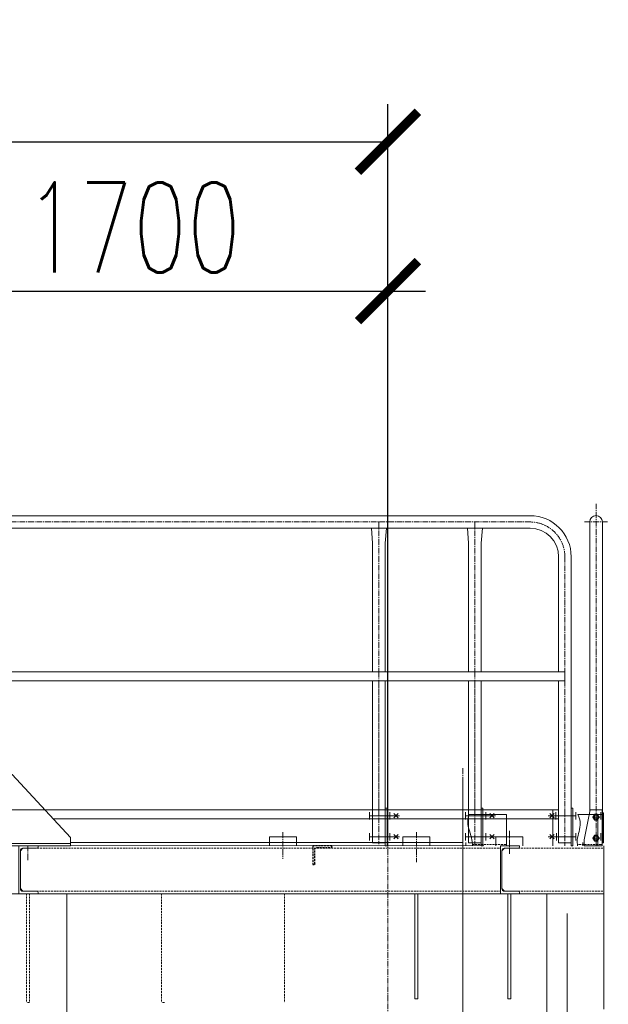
# Model space of a CAD drawing. Header units: millimetres. Extents: x 452087 to 582075, y 10891 to 81641.
# Tile 199 of 256: x 503043 to 505005, y 64774 to 68055. Entities that reach past the tile are written whole.
import ezdxf

# ---------------------------------------------------------------- set-up
doc = ezdxf.new("R2010")
doc.units = ezdxf.units.MM
for name, pattern in [('CENTER', [50.8, 31.75, -6.35, 6.35, -6.35]), ('CENTER2', [28.575, 19.05, -3.175, 3.175, -3.175]), ('HIDDEN', [9.525, 6.35, -3.175])]:
    doc.linetypes.add(name, pattern=pattern)
doc.layers.get('Defpoints').update_dxf_attribs({"color": 8})
for name, color, linetype in [('Bord', 1, 'Continuous'), ('Cen', 5, 'CENTER'), ('Cont', 6, 'Continuous'), ('Hide', 2, 'HIDDEN'), ('Textb', 6, 'Continuous'), ('ОЗиМ Оси', 4, 'CENTER2'), ('ОЗИМ_Выноски', 2, 'Continuous')]:
    doc.layers.add(name, color=color, linetype=linetype)
doc.layers.add('ОЗиМ Металл тонкий', color=221, linetype='Continuous', lineweight=15)
doc.layers.add('ОЗиМ Размеры', color=2, linetype='Continuous', lineweight=35)
doc.styles.add('RomanS', font='romans.shx', dxfattribs={"width": 0.7})
doc.dimstyles.new('M200', dxfattribs={"dimscale": 200, "dimtxt": 3, "dimasz": 2, "dimexe": 1.25, "dimexo": 0.625, "dimtad": 3, "dimtoh": 1, "dimdec": 0, "dimtxsty": 'RomanS', "dimblk": 'ARCHTICK', "dimblk1": 'OBLIQUE', "dimblk2": 'ARCHTICK', "dimcen": 3, "dimclrt": 2, "dimaunit": 1, "dimadec": 4, "dimazin": 0, "dimtfac": 1, "dimtdec": 0, "dimtmove": 0, "dimatfit": 3, "dimfxl": 1, "dimtfill": 1, "dimarcsym": 0})
doc.dimstyles.new('MOSOBL 1-100 (мм)', dxfattribs={"dimscale": 100, "dimtxt": 3, "dimasz": 2, "dimexe": 1.25, "dimexo": 0.625, "dimtad": 1, "dimdec": 0, "dimzin": 9, "dimtxsty": 'RomanS', "dimblk": 'ARCHTICK', "dimcen": 2.5, "dimdle": 1.25, "dimclrd": 7, "dimclre": 7, "dimclrt": 2, "dimadec": 0, "dimazin": 0, "dimtfac": 1, "dimtdec": 0, "dimtmove": 1, "dimatfit": 3, "dimfxl": 1, "dimtfill": 1, "dimlwd": 25, "dimlwe": 25, "dimarcsym": 0})

# ---------------------------------------------------------------- blocks, each defined once
blk = doc.blocks.new('63x63x6')
for p, q in [((0, 0), (0, 63)), ((0, 63), (3.7, 63)), ((6, 60.7), (6, 13)), ((63, 0), (0, 0)), ((13, 6), (60.7, 6)), ((63, 3.7), (63, 0))]:
    blk.add_line(p, q)
for centre, radius, start, end in [((3.7, 60.7), 2.3, 0, 90), ((13, 13), 7, 180, 270), ((60.7, 3.7), 2.3, 0, 90)]:
    blk.add_arc(centre, radius, start, end)
blk = doc.blocks.new('16P')
for p, q in [((0, 160), (64, 160)), ((0, 160), (0, 0)), ((5, 16.9), (5, 143.1)), ((59, 151.6), (13.5, 151.6)), ((64, 160), (64, 156.6)), ((0, 0), (64, 0)), ((59, 8.4), (13.5, 8.4)), ((64, 0), (64, 3.4))]:
    blk.add_line(p, q)
for centre, radius, start, end in [((13.5, 143.1), 8.5, 90, 180), ((59, 156.6), 5, 270, 0), ((13.5, 16.9), 8.5, 180, 270), ((59, 3.4), 5, 0, 90)]:
    blk.add_arc(centre, radius, start, end)
blk = doc.blocks.new('kop[op')
at = {"layer": 'Bord', "ltscale": 0.02015}
for p, q in [((120.9, 59.2), (126.2, 59.2)), ((120.9, 50.8), (126.2, 50.8)), ((120.9, -50.8), (126.2, -50.8)), ((120.9, -59.2), (126.2, -59.2))]:
    blk.add_line(p, q, dxfattribs=at)
at = {"layer": 'Cen', "ltscale": 0.02015}
for p, q in [((119.6, 55), (74.8, 55)), ((85.4, -55), (130.2, -55))]:
    blk.add_line(p, q, dxfattribs=at)
at = {"layer": 'Cen'}
for p, q in [((79.1, 55), (115, 55)), ((0, 0), (100, 0)), ((79.1, -55), (115, -55)), ((79.1, -55), (115, -55))]:
    blk.add_line(p, q, dxfattribs=at)
at = {"layer": 'Textb'}
for p, q in [((95, 70), (100, 70)), ((95, -70), (100, -70))]:
    blk.add_line(p, q, dxfattribs=at)
at = {"layer": 'ОЗиМ Металл тонкий'}
for p, q in [((95, -70), (95, 70)), ((95, 70), (100, 70)), ((95, 70), (100, 70)), ((100, -70), (100, 70)), ((100, 69.7), (100, -168)), ((100, 69.7), (110, 69.7)), ((110, 69.7), (110, -168)), ((110, 69.7), (145, 69.7)), ((339.7, -141), (145, 69.7)), ((81, 50), (20.7, 50)), ((81, 50), (88.6, 61.2)), ((81, -50), (81, 50)), ((81, -50), (20.7, -50)), ((81, -50), (88.6, -61.2)), ((95, -70), (100, -70)), ((110, -161), (339.7, -161)), ((339.7, -168), (339.7, -141)), ((100, -168), (110, -168)), ((110, -168), (339.7, -168))]:
    blk.add_line(p, q, dxfattribs=at)
at = {"layer": 'ОЗиМ Металл тонкий', "ltscale": 0.02015}
for p, q in [((89.6, 63.8), (88.6, 62.1)), ((88.6, 62.1), (88.6, 47.9)), ((89.6, 59.4), (88.6, 61.1)), ((89.6, 50.6), (88.6, 48.9)), ((88.6, 47.9), (89.6, 46.2)), ((95, 63.8), (89.6, 63.8)), ((95, 59.4), (89.6, 59.4)), ((95, 50.6), (89.6, 50.6)), ((89.6, 46.2), (95, 46.2)), ((95, 46.2), (95, 63.8)), ((112.5, 62.6), (110, 62.6)), ((110, 62.6), (110, 47.4)), ((110, 55), (112.5, 55.9)), ((110, 54.1), (112.5, 55)), ((110, 47.4), (112.5, 47.4)), ((113.4, 63.8), (112.5, 62.2)), ((112.5, 47.4), (112.5, 62.6)), ((112.5, 47.8), (112.5, 62.2)), ((112.5, 61), (113.4, 59.4)), ((112.5, 49), (113.4, 50.6)), ((112.5, 47.8), (113.4, 46.2)), ((120, 63.8), (113.4, 63.8)), ((113.4, 59.4), (120, 59.4)), ((113.4, 50.6), (120, 50.6)), ((113.4, 46.2), (120, 46.2)), ((120.9, 62.2), (120, 63.8)), ((120, 59.4), (120.9, 61)), ((120, 50.6), (120.9, 49)), ((120, 46.2), (120.9, 47.8)), ((120.9, 47.8), (120.9, 62.2)), ((120.9, 60), (125.4, 60)), ((125.4, 50), (120.9, 50)), ((125.4, 60), (125.4, 50)), ((125.4, 60), (127, 58.4)), ((127, 51.6), (125.4, 50)), ((127, 58.4), (127, 51.6)), ((88.6, -47.9), (89.6, -46.2)), ((88.6, -62.1), (88.6, -47.9)), ((89.6, -50.6), (88.6, -48.9)), ((89.6, -59.4), (88.6, -61.1)), ((89.6, -63.8), (88.6, -62.1)), ((89.6, -46.2), (95, -46.2)), ((95, -50.6), (89.6, -50.6)), ((95, -59.4), (89.6, -59.4)), ((95, -63.8), (89.6, -63.8)), ((95, -46.2), (95, -63.8)), ((110, -62.6), (110, -47.4)), ((110, -47.4), (112.5, -47.4)), ((110, -54.1), (112.5, -55)), ((110, -55), (112.5, -55.9)), ((112.5, -62.6), (110, -62.6)), ((112.5, -47.8), (113.4, -46.2)), ((112.5, -47.4), (112.5, -62.6)), ((112.5, -47.8), (112.5, -62.2)), ((112.5, -49), (113.4, -50.6)), ((112.5, -61), (113.4, -59.4)), ((113.4, -63.8), (112.5, -62.2)), ((113.4, -46.2), (120, -46.2)), ((113.4, -50.6), (120, -50.6)), ((113.4, -59.4), (120, -59.4)), ((120, -63.8), (113.4, -63.8)), ((120, -46.2), (120.9, -47.8)), ((120, -50.6), (120.9, -49)), ((120, -59.4), (120.9, -61)), ((120.9, -62.2), (120, -63.8)), ((120.9, -47.8), (120.9, -62.2)), ((125.4, -50), (120.9, -50)), ((120.9, -60), (125.4, -60)), ((125.4, -60), (125.4, -50)), ((127, -51.6), (125.4, -50)), ((125.4, -60), (127, -58.4)), ((127, -58.4), (127, -51.6))]:
    blk.add_line(p, q, dxfattribs=at)
at = {"layer": 'ОЗиМ Металл тонкий'}
for centre, radius, start, end in [((70.1, 83.8), 28.5, 315.3584, 330.9657), ((70.1, 83.8), 28.5, 315.3584, 330.9657), ((125, 0), 125, 161.447, 198.553), ((20.7, 35), 15, 90, 161.447), ((20.7, -35), 15, 198.553, 270), ((70.1, -83.8), 28.5, 29.0343, 44.6416)]:
    blk.add_arc(centre, radius, start, end, dxfattribs=at)
at = {"layer": 'ОЗиМ Металл тонкий', "ltscale": 0.02015}
for centre, radius, start, end in [((99.1, 55), 10.5, 155.1271, 204.8829), ((123.4, 55), 10.9, 156.2914, 203.7186), ((110, 55), 10.9, 336.2914, 23.7186), ((99.1, -55), 10.5, 155.1171, 204.8729), ((123.4, -55), 10.9, 156.2814, 203.7086), ((110, -55), 10.9, 336.2814, 23.7086)]:
    blk.add_arc(centre, radius, start, end, dxfattribs=at)
blk = doc.blocks.new('krepeg13')
at = {"layer": 'Cont'}
blk.add_lwpolyline([(-5.2, 9), (-10.4, 0), (-5.2, -9), (5.2, -9), (10.4, 0), (5.2, 9)], close=True, dxfattribs=at)
blk = doc.blocks.new('Кран козловой 2')
at = {"layer": 'Defpoints', "color": 7, "lineweight": 0}
for p, q in [((445084.3, 242588.7), (445084.3, 242238.7)), ((445094.3, 242588.7), (445094.3, 242238.7)), ((445394.3, 242588.7), (445394.3, 242238.7)), ((445404.3, 242588.7), (445404.3, 242238.7)), ((445084.3, 242238.7), (445094.3, 242238.7)), ((445394.3, 242238.7), (445404.3, 242238.7))]:
    blk.add_line(p, q, dxfattribs=at)
at = {"layer": 'Hide', "color": 7, "lineweight": 0}
for p, q in [((443824.8, 242740.3), (445369.3, 242740.3)), ((445276.1, 242752.7), (445389.3, 242752.7)), ((445399.3, 242740.3), (445714.3, 242740.3)), ((445704.3, 242752.7), (445626, 242752.7)), ((445704.3, 242752.7), (445708.3, 242752.7)), ((443789.3, 242588.7), (443789.3, 242226.7)), ((443799.3, 242588.7), (443799.3, 242226.7)), ((443823.3, 242597.1), (445369.3, 242597.1)), ((444239.3, 242588.7), (444239.3, 242226.7)), ((444649.3, 242588.7), (444649.3, 242226.7)), ((445399.3, 242597.1), (445714.3, 242597.1)), ((443799.3, 242226.7), (443789.3, 242226.7)), ((444249.3, 242226.7), (444239.3, 242226.7))]:
    blk.add_line(p, q, dxfattribs=at)
at = {"layer": 'ОЗиМ Металл тонкий', "lineweight": 0}
for p, q in [((442823.4, 243848.7), (445468.3, 243848.7)), ((445667.1, 243827.9), (445667.1, 243289)), ((445709.4, 243827.9), (445709.4, 243289)), ((442824.4, 243806.7), (445468.3, 243806.7)), ((444943.3, 243756.7), (444939.3, 243806.7)), ((444985.3, 243756.7), (444989.3, 243806.7)), ((445263.3, 243756.7), (445259.3, 243806.7)), ((445305.3, 243756.7), (445309.3, 243806.7)), ((444943.3, 243756.7), (444943.3, 243328.7)), ((444985.3, 243756.7), (444985.3, 243328.7)), ((445263.3, 243756.7), (445263.3, 243328.7)), ((445305.3, 243756.7), (445305.3, 243328.7)), ((445563.3, 243711.7), (445563.3, 243328.7)), ((445605.3, 243711.7), (445605.3, 242748.7)), ((445584.3, 243298.7), (442974.1, 243298.7)), ((442975.1, 243328.7), (445584.3, 243328.7)), ((444943.3, 243298.7), (444943.3, 242758.7)), ((444985.3, 243298.7), (444985.3, 242748.7)), ((445263.3, 243298.7), (445263.3, 242758.7)), ((445305.3, 243298.7), (445305.3, 242748.7)), ((445563.3, 243298.7), (445563.3, 242758.7)), ((445584.3, 243328.7), (445584.3, 243298.7)), ((445667.1, 243289), (445667.1, 242863)), ((445709.4, 243289), (445709.4, 242758.7)), ((444985.3, 242873.7), (444991.3, 242873.7)), ((444985.3, 242873.7), (444991.3, 242873.7)), ((444991.3, 242873.7), (444991.3, 242748.7)), ((445305.3, 242873.7), (445311.3, 242873.7)), ((445305.3, 242873.7), (445311.3, 242873.7)), ((445311.3, 242873.7), (445311.3, 242748.7)), ((445605.3, 242873.7), (445611.3, 242873.7)), ((445611.3, 242873.7), (445611.3, 242748.7)), ((444811, 242868.7), (440720.6, 242868.7)), ((445563.3, 242868.7), (443850, 242868.7)), ((445563.3, 242838.7), (443877.8, 242838.7)), ((444932.7, 242861), (444932.7, 242836.4)), ((444932.7, 242848.7), (445033.4, 242848.7)), ((444936.2, 242848.7), (445000.2, 242848.7)), ((445000.2, 242861), (445000.2, 242836.4)), ((445028.8, 242856.2), (445013.9, 242841.2)), ((445028.8, 242841.2), (445013.9, 242856.2)), ((445252.7, 242861), (445252.7, 242836.4)), ((445252.7, 242848.7), (445353.4, 242848.7)), ((445256.2, 242848.7), (445320.2, 242848.7)), ((445264.3, 242852.7), (445389.3, 242852.7)), ((445320.2, 242861), (445320.2, 242836.4)), ((445348.8, 242856.2), (445333.9, 242841.2)), ((445348.8, 242841.2), (445333.9, 242856.2)), ((445389.3, 242852.7), (445389.3, 242748.7)), ((445528.7, 242848.7), (445620.9, 242848.7)), ((445549, 242841.2), (445534.1, 242856.2)), ((445549, 242856.2), (445534.1, 242841.2)), ((445544.3, 242868.7), (445544.3, 242748.7)), ((445553.8, 242861), (445553.8, 242836.4)), ((445556.2, 242848.7), (445620.2, 242848.7)), ((445620.9, 242861), (445620.9, 242836.4)), ((445704.3, 242852.7), (445627.7, 242852.7)), ((445648.3, 242768.7), (445668.3, 242868.7)), ((445708.3, 242868.7), (445668.3, 242868.7)), ((445694.3, 242852.7), (445694.3, 242748.7)), ((445694.3, 242852.7), (445694.3, 242748.7)), ((445704.3, 242861), (445704.3, 242836.4)), ((445704.3, 242852.7), (445713.4, 242852.7)), ((445708.3, 242748.7), (445708.3, 242868.7)), ((445713.4, 242858.7), (445709.4, 242858.7)), ((445713.4, 242758.7), (445713.4, 242858.7)), ((444689.3, 242778.7), (444599.3, 242778.7)), ((444599.3, 242778.7), (444599.3, 242748.7)), ((444689.3, 242778.7), (444689.3, 242748.7)), ((444932.7, 242791), (444932.7, 242766.4)), ((444932.7, 242778.7), (445000.2, 242778.7)), ((444937.7, 242778.7), (445032.8, 242778.7)), ((445000.2, 242791), (445000.2, 242766.4)), ((445028.8, 242771.2), (445013.9, 242786.2)), ((445028.8, 242786.2), (445013.9, 242771.2)), ((445134.3, 242778.7), (445044.3, 242778.7)), ((445044.3, 242778.7), (445044.3, 242748.7)), ((445134.3, 242778.7), (445134.3, 242748.7)), ((445252.7, 242791), (445252.7, 242766.4)), ((445252.7, 242778.7), (445320.2, 242778.7)), ((445257.7, 242778.7), (445352.8, 242778.7)), ((445320.2, 242791), (445320.2, 242766.4)), ((445348.8, 242771.2), (445333.9, 242786.2)), ((445348.8, 242786.2), (445333.9, 242771.2)), ((445354.3, 242778.7), (445354.3, 242748.7)), ((445444.3, 242778.7), (445354.3, 242778.7)), ((445444.3, 242778.7), (445444.3, 242748.7)), ((445528.2, 242778.7), (445620.2, 242778.7)), ((445549, 242786.2), (445534.1, 242771.2)), ((445549, 242771.2), (445534.1, 242786.2)), ((445556.2, 242791), (445556.2, 242766.4)), ((445557.7, 242778.7), (445620.9, 242778.7)), ((445620.9, 242791), (445620.9, 242766.4)), ((445704.3, 242791), (445704.3, 242766.4)), ((445314.3, 242748.7), (438419.4, 242749.9)), ((443769.3, 242731.8), (443777.8, 242740.3)), ((445244.3, 242759.7), (443936, 242759.7)), ((444985.3, 242758.7), (444943.3, 242758.7)), ((444985.3, 242748.7), (444991.3, 242748.7)), ((445254.3, 242759.7), (445254.3, 242748.7)), ((445305.3, 242758.7), (445263.3, 242758.7)), ((445305.3, 242748.7), (445311.3, 242748.7)), ((445374.3, 242731.8), (445382.8, 242740.3)), ((445563.3, 242758.7), (445605.3, 242758.7)), ((445605.3, 242748.7), (445611.3, 242748.7)), ((445644.3, 242759.7), (445644.3, 242748.7)), ((445648.3, 242748.7), (445648.3, 242768.7)), ((445648.3, 242748.7), (445708.3, 242748.7)), ((445708.3, 242758.7), (445713.4, 242758.7)), ((445714.3, 242748.7), (445714.3, 242203.7)), ((445369.3, 242588.7), (440844.3, 242588.7)), ((443777.8, 242597.1), (443769.3, 242605.6)), ((443924.3, 242588.7), (443924.3, 242186.7)), ((445382.8, 242597.1), (445374.3, 242605.6)), ((445714.3, 242588.7), (445399.3, 242588.7)), ((445524.3, 242588.7), (445524.3, 242190.8)), ((445591.6, 242522.7), (445592.7, 239976.1))]:
    blk.add_line(p, q, dxfattribs=at)
for centre in [(445688.3, 242843.7), (445688.3, 242773.7)]:
    blk.add_circle(centre, 6, dxfattribs=at)
for centre, radius, start, end in [((445468.3, 243711.7), 137, 0, 90), ((445688.3, 243827.9), 21.1, 90, 180), ((445688.3, 243827.9), 21.1, 0, 90), ((445468.3, 243711.7), 95, 0, 90)]:
    blk.add_arc(centre, radius, start, end, dxfattribs=at)
for points, knots in [([(445264.3, 242852.7), (445262.1, 242844.4), (445256.9, 242816.1), (445273.3, 242781.8), (445276.1, 242755.2), (445276.3, 242748.7)], [19.735686, 19.735686, 19.735686, 19.735686, 45.338863, 106.546216, 126.089147, 126.089147, 126.089147, 126.089147]), ([(445627.7, 242852.7), (445631.8, 242843.1), (445641.3, 242815.7), (445624, 242780.1), (445625.5, 242755.3), (445626.6, 242748.7)], [9.613149, 9.613149, 9.613149, 9.613149, 39.85695, 95.857777, 116.355375, 116.355375, 116.355375, 116.355375])]:
    blk.add_open_spline(points, degree=3, knots=knots, dxfattribs=at)
at = {"layer": 'ОЗиМ Оси', "color": 7, "lineweight": 0}
for p, q in [((445688.3, 243298.6), (445688.8, 243888.2)), ((442823.1, 243827.7), (445468.3, 243827.7)), ((444964.3, 243827.7), (444964.3, 243328.7)), ((445284.3, 243827.7), (445284.3, 243328.7)), ((445650.1, 243827.9), (445729, 243827.9)), ((445584.3, 243711.7), (445584.3, 243328.7)), ((444964.3, 243328.7), (444964.3, 242753.6)), ((444964.3, 243298.7), (444964.3, 242848.7)), ((445284.3, 243328.7), (445284.3, 242753.6)), ((445284.3, 243298.7), (445284.3, 242848.7)), ((445584.3, 243298.7), (445584.3, 242748.7)), ((445688.3, 242748.7), (445688.3, 243298.6)), ((445244.3, 243006.9), (445244.3, 242142.7)), ((445244.3, 240155.3), (445244.3, 242973.1)), ((444994.3, 242908.5), (444994.3, 234190.3)), ((445676.3, 242843.7), (445700.3, 242843.7)), ((445688.3, 242831.7), (445688.3, 242855.7)), ((444644.3, 242793.9), (444644.3, 242704.8)), ((445089.3, 242793.9), (445089.3, 242693.4)), ((445399.3, 242798), (445399.3, 242721.9)), ((445676.3, 242773.7), (445700.3, 242773.7)), ((445688.3, 242761.7), (445688.3, 242785.7)), ((443794.3, 242748.7), (443794.3, 242701)), ((445244.3, 242748.7), (445244.3, 242142.7))]:
    blk.add_line(p, q, dxfattribs=at)
blk.add_arc((445468.3, 243711.7), 116, 0, 90, dxfattribs=at)
at = {"layer": 'Hide', "color": 7, "lineweight": 0, "xscale": -1, "rotation": 180}
blk.add_blockref('63x63x6', (444744.3, 242748.7), dxfattribs=at)
at = {"layer": 'ОЗиМ Металл тонкий', "lineweight": 0}
for name, p in [('kop[op', (443596.3, 242916.7)), ('krepeg13', (445688.3, 242843.7)), ('krepeg13', (445688.3, 242773.7))]:
    blk.add_blockref(name, p, dxfattribs=at)
at = {"layer": 'ОЗиМ Металл тонкий', "lineweight": 0, "xscale": -1, "rotation": 180}
for p in [(443764.3, 242748.7), (445369.3, 242748.7)]:
    blk.add_blockref('16P', p, dxfattribs=at)
blk = doc.blocks.new('_ArchTick')
at = {"color": 0, "linetype": 'ByBlock', "const_width": 0.15}
blk.add_lwpolyline([(-0.5, -0.5), (0.5, 0.5)], dxfattribs=at)
blk = doc.blocks.new('*D657')
at = {"layer": 'Defpoints', "color": 0, "transparency": 16777216}
for p in [(504270.6, 67648.7), (504270.6, 65263.1), (497770.6, 64145.7)]:
    blk.add_point(p, dxfattribs=at)
at = {"layer": 'ОЗиМ Размеры', "color": 0, "lineweight": -2, "transparency": 16777216}
for p, q in [((497770.6, 64208.2), (497770.6, 67773.7)), ((504270.6, 65325.6), (504270.6, 67773.7)), ((497770.6, 67648.7), (504270.6, 67648.7))]:
    blk.add_line(p, q, dxfattribs=at)
at = {"layer": 'ОЗиМ Размеры', "color": 0, "lineweight": -2, "transparency": 16777216, "xscale": 200, "yscale": 200, "zscale": 200, "rotation": 180}
blk.add_blockref('_ArchTick', (497770.6, 67648.7), dxfattribs=at)
at = {"layer": 'ОЗиМ Размеры', "color": 0, "lineweight": -2, "transparency": 16777216, "xscale": 200, "yscale": 200, "zscale": 200}
blk.add_blockref('_ArchTick', (504270.6, 67648.7), dxfattribs=at)
at = {"layer": 'ОЗиМ Размеры', "color": 2, "transparency": 16777216, "insert": (501020.6, 67861.2), "char_height": 300, "attachment_point": 5, "style": 'RomanS', "bg_fill": 3, "box_fill_scale": 1.1, "bg_fill_color": 256, "bg_fill_true_color": 13158600, "bg_fill_transparency": 0}
blk.add_mtext('Lк=6500', dxfattribs=at)
blk = doc.blocks.new('_Oblique')
at = {"color": 0, "linetype": 'ByBlock', "lineweight": -2}
blk.add_line((-0.5, -0.5), (0.5, 0.5), dxfattribs=at)
blk = doc.blocks.new('*D706')
at = {"color": 7, "lineweight": 25, "transparency": 16777216}
for p, q in [((502570.6, 67213.3), (502570.6, 67275.8)), ((504270.6, 67213.3), (504270.6, 67275.8)), ((502445.6, 67150.8), (504395.6, 67150.8))]:
    blk.add_line(p, q, dxfattribs=at)
at = {"layer": 'Defpoints', "color": 0, "transparency": 16777216}
for p in [(502570.6, 67150.8), (504270.6, 67150.8), (504270.6, 67150.8)]:
    blk.add_point(p, dxfattribs=at)
at = {"color": 7, "lineweight": 25, "transparency": 16777216, "xscale": 200, "yscale": 200, "zscale": 200, "rotation": 180}
blk.add_blockref('_ArchTick', (502570.6, 67150.8), dxfattribs=at)
at = {"color": 7, "lineweight": 25, "transparency": 16777216, "xscale": 200, "yscale": 200, "zscale": 200}
blk.add_blockref('_ArchTick', (504270.6, 67150.8), dxfattribs=at)
at = {"color": 2, "transparency": 16777216, "insert": (503420.6, 67363.3), "char_height": 300, "attachment_point": 5, "style": 'RomanS', "bg_fill": 3, "box_fill_scale": 1.1, "bg_fill_color": 256, "bg_fill_true_color": 13158600, "bg_fill_transparency": 0}
blk.add_mtext('1700', dxfattribs=at)

msp = doc.modelspace()

# ---------------------------------------------------------------- block references
at = {"layer": 'ОЗИМ_Выноски'}
msp.add_blockref('Кран козловой 2', (59276.2, -177446.4), dxfattribs=at)

# ---------------------------------------------------------------- next in the draw order: dimensions: what is measured, and where the dimension line sits
at = {"layer": 'ОЗиМ Размеры', "color": 0}
dim = msp.add_linear_dim(base=(504270.6, 67648.7), p1=(497770.6, 64145.7), p2=(504270.6, 65263.1), dimstyle='M200', override={"dimscale": 100, "dimpost": 'Lк=<>'}, dxfattribs=at)
dim.commit()
dim.dimension.update_dxf_attribs({"geometry": '*D657', "text_midpoint": (501020.6, 67861.2)})

# ---------------------------------------------------------------- next in the draw order: dimensions: what is measured, and where the dimension line sits
at = {"color": 5}
dim = msp.add_linear_dim(base=(504270.6, 67150.8), p1=(502570.6, 67150.8), p2=(504270.6, 67150.8), dimstyle='MOSOBL 1-100 (мм)', override={"dimfxl": 0.5, "dimarcsym": 1}, dxfattribs=at)
dim.commit()
dim.dimension.update_dxf_attribs({"geometry": '*D706', "text_midpoint": (503420.6, 67363.3)})

doc.saveas('drawing.dxf')
